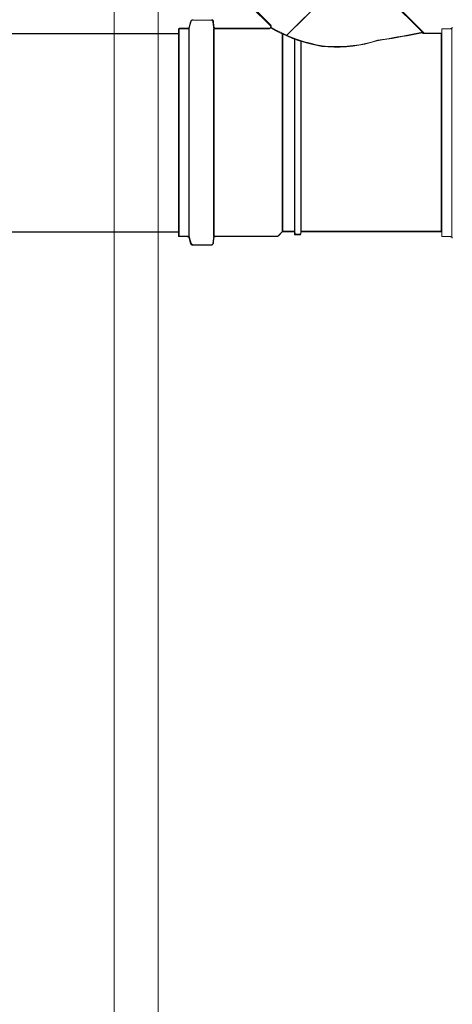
# Model space of a CAD drawing. Header units: millimetres. Extents: x 567 to 934, y -1 to 364.
# Tile 13 of 256: x 593.284 to 593.727, y 47.229 to 48.238. Entities that reach past the tile are written whole.
import ezdxf

# ---------------------------------------------------------------- set-up
doc = ezdxf.new("R2010")
doc.units = ezdxf.units.MM
doc.header["$MEASUREMENT"] = 0
doc.linetypes.add('NULL', pattern=[0])
doc.layers.add('ARQ FINA', color=8, linetype='Continuous')
for name, color, linetype, lineweight in [('Simbolos', 14, 'Continuous', 20), ('Simbolos_int', 14, 'Continuous', 15), ('TQ-Condutos Gordura', 14, 'Continuous', 25), ('TQ-Textos conduto Gordura', 7, 'Continuous', 9)]:
    doc.layers.add(name, color=color, linetype=linetype, lineweight=lineweight)
doc.styles.add('Arial', font='arial.ttf')

msp = doc.modelspace()

# ---------------------------------------------------------------- linework, layer by layer
at = {"layer": 'ARQ FINA', "lineweight": 5}
for p, q in [((593.4261, 47.0426), (593.4261, 49.2026)), ((593.3811, 47.0426), (593.3811, 49.1226))]:
    msp.add_line(p, q, dxfattribs=at)
at = {"layer": 'Simbolos'}
for p, q in [((593.5578, 48.2224), (593.6293, 48.294)), ((593.6293, 48.294), (593.6986, 48.2247)), ((593.5573, 48.2219), (593.6288, 48.2935)), ((593.6288, 48.2935), (593.6981, 48.2242)), ((593.5211, 48.2521), (593.5407, 48.2325)), ((593.5216, 48.2526), (593.5412, 48.233)), ((593.4593, 48.2364), (593.4578, 48.2306)), ((593.4598, 48.2369), (593.4583, 48.2311)), ((593.4613, 48.2379), (593.4802, 48.2379)), ((593.4822, 48.2361), (593.4826, 48.2309)), ((593.4827, 48.2366), (593.4831, 48.2314)), ((593.447, 48.0161), (593.447, 48.2291)), ((593.447, 48.2291), (593.4559, 48.2291)), ((593.4475, 48.0166), (593.4475, 48.2296)), ((593.4475, 48.2296), (593.4564, 48.2296)), ((593.4574, 48.0161), (593.4574, 48.2291)), ((593.4579, 48.0166), (593.4579, 48.2296)), ((593.4828, 48.0161), (593.4828, 48.2291)), ((593.4833, 48.0166), (593.4833, 48.2296)), ((593.4846, 48.2291), (593.5393, 48.2291)), ((593.4851, 48.2296), (593.5398, 48.2296)), ((593.5532, 48.2238), (593.5532, 48.021)), ((593.5537, 48.2243), (593.5537, 48.0215)), ((593.6981, 48.2242), (593.716, 48.2242)), ((593.6986, 48.2247), (593.7165, 48.2247)), ((593.716, 48.021), (593.716, 48.2242)), ((593.7165, 48.0161), (593.7165, 48.2291)), ((593.7165, 48.2291), (593.7253, 48.2291)), ((593.7165, 48.0215), (593.7165, 48.2247)), ((593.5656, 48.2186), (593.5656, 48.021)), ((593.5661, 48.2191), (593.5661, 48.0215)), ((593.572, 48.2163), (593.572, 48.021)), ((593.5725, 48.2168), (593.5725, 48.0215)), ((593.5488, 48.0166), (593.5537, 48.0215)), ((593.5537, 48.0215), (593.5661, 48.0215)), ((593.5661, 48.0215), (593.5663, 48.0185)), ((593.5725, 48.0215), (593.5722, 48.0185)), ((593.5725, 48.0215), (593.7165, 48.0215)), ((593.447, 48.0161), (593.4559, 48.0161)), ((593.4475, 48.0166), (593.4564, 48.0166)), ((593.4593, 48.0088), (593.4578, 48.0146)), ((593.4598, 48.0093), (593.4583, 48.0151)), ((593.4822, 48.0091), (593.4826, 48.0143)), ((593.4827, 48.0096), (593.4831, 48.0148)), ((593.4846, 48.0161), (593.5483, 48.0161)), ((593.4851, 48.0166), (593.5488, 48.0166)), ((593.5483, 48.0161), (593.5532, 48.021)), ((593.5532, 48.021), (593.5656, 48.021)), ((593.5656, 48.021), (593.5658, 48.018)), ((593.5658, 48.018), (593.5717, 48.018)), ((593.5663, 48.0185), (593.5722, 48.0185)), ((593.572, 48.021), (593.5717, 48.018)), ((593.572, 48.021), (593.716, 48.021)), ((593.7165, 48.0161), (593.7253, 48.0161)), ((593.4613, 48.0073), (593.4802, 48.0073)), ((593.4618, 48.0078), (593.4807, 48.0078))]:
    msp.add_line(p, q, dxfattribs=at)
for points in [[(593.4613, 48.2379), (593.461, 48.2379), (593.4607, 48.2378), (593.4604, 48.2377), (593.4602, 48.2376), (593.46, 48.2374), (593.4598, 48.2372), (593.4596, 48.237), (593.4595, 48.2367), (593.4594, 48.2364)], [(593.4618, 48.2384), (593.4615, 48.2384), (593.4612, 48.2383), (593.4609, 48.2382), (593.4607, 48.2381), (593.4605, 48.2379), (593.4603, 48.2377), (593.4601, 48.2375), (593.46, 48.2372), (593.4599, 48.2369)], [(593.4822, 48.2361), (593.4821, 48.2364), (593.482, 48.2367), (593.4819, 48.237), (593.4817, 48.2373), (593.4814, 48.2375), (593.4812, 48.2377), (593.4809, 48.2378), (593.4805, 48.2379), (593.4802, 48.2379)], [(593.4827, 48.2366), (593.4826, 48.2369), (593.4825, 48.2372), (593.4824, 48.2375), (593.4822, 48.2378), (593.4819, 48.238), (593.4817, 48.2382), (593.4814, 48.2383), (593.481, 48.2384), (593.4807, 48.2384)], [(593.4559, 48.2291), (593.4562, 48.2291), (593.4564, 48.2292), (593.4567, 48.2293), (593.457, 48.2294), (593.4572, 48.2296), (593.4574, 48.2298), (593.4576, 48.2301), (593.4577, 48.2303), (593.4578, 48.2306)], [(593.4564, 48.2296), (593.4567, 48.2296), (593.4569, 48.2297), (593.4572, 48.2298), (593.4575, 48.2299), (593.4577, 48.2301), (593.4579, 48.2303), (593.4581, 48.2306), (593.4582, 48.2308), (593.4583, 48.2311)], [(593.4826, 48.2309), (593.4827, 48.2306), (593.4828, 48.2303), (593.483, 48.23), (593.4832, 48.2298), (593.4834, 48.2295), (593.4837, 48.2294), (593.484, 48.2292), (593.4843, 48.2291), (593.4846, 48.2291)], [(593.4831, 48.2314), (593.4832, 48.2311), (593.4833, 48.2308), (593.4835, 48.2305), (593.4837, 48.2303), (593.4839, 48.23), (593.4842, 48.2299), (593.4845, 48.2297), (593.4848, 48.2296), (593.4851, 48.2296)], [(593.5393, 48.2291), (593.5395, 48.2291), (593.5398, 48.2292), (593.5401, 48.2293), (593.5403, 48.2294), (593.5405, 48.2295), (593.5407, 48.2297), (593.5409, 48.2299), (593.541, 48.2301), (593.5411, 48.2304), (593.5412, 48.2306), (593.5413, 48.2309), (593.5413, 48.2311), (593.5413, 48.2314), (593.5412, 48.2316), (593.5411, 48.2319), (593.541, 48.2321), (593.5409, 48.2323), (593.5407, 48.2325)], [(593.5398, 48.2296), (593.54, 48.2296), (593.5403, 48.2297), (593.5406, 48.2298), (593.5408, 48.2299), (593.541, 48.23), (593.5412, 48.2302), (593.5414, 48.2304), (593.5415, 48.2306), (593.5416, 48.2309), (593.5417, 48.2311), (593.5418, 48.2314), (593.5418, 48.2316), (593.5418, 48.2319), (593.5417, 48.2321), (593.5416, 48.2324), (593.5415, 48.2326), (593.5414, 48.2328), (593.5412, 48.233)], [(593.5411, 48.2302), (593.5465, 48.2271), (593.5521, 48.2243), (593.5578, 48.2217), (593.5635, 48.2193), (593.5694, 48.2172), (593.5754, 48.2153), (593.5814, 48.2137), (593.5875, 48.2123), (593.5936, 48.2111)], [(593.5416, 48.2307), (593.547, 48.2276), (593.5526, 48.2248), (593.5583, 48.2222), (593.564, 48.2198), (593.5699, 48.2177), (593.5759, 48.2158), (593.5819, 48.2142), (593.588, 48.2128), (593.5941, 48.2116)], [(593.6501, 48.2168), (593.6553, 48.2176), (593.6604, 48.2184), (593.6656, 48.2193), (593.6707, 48.2202), (593.6759, 48.2211), (593.681, 48.222), (593.6862, 48.223), (593.6913, 48.224), (593.6964, 48.2251)], [(593.6506, 48.2173), (593.6558, 48.2181), (593.6609, 48.2189), (593.6661, 48.2198), (593.6712, 48.2207), (593.6764, 48.2216), (593.6815, 48.2225), (593.6867, 48.2235), (593.6918, 48.2245), (593.6969, 48.2256)], [(593.6964, 48.2251), (593.6965, 48.2249), (593.6967, 48.2248), (593.6969, 48.2246), (593.697, 48.2245), (593.6972, 48.2244), (593.6974, 48.2243), (593.6976, 48.2243), (593.6979, 48.2242), (593.6981, 48.2242)], [(593.6969, 48.2256), (593.697, 48.2254), (593.6972, 48.2253), (593.6974, 48.2251), (593.6975, 48.225), (593.6977, 48.2249), (593.6979, 48.2248), (593.6981, 48.2248), (593.6984, 48.2247), (593.6986, 48.2247)], [(593.7253, 48.2291), (593.7256, 48.2291), (593.7259, 48.2292), (593.7262, 48.2293), (593.7264, 48.2294), (593.7267, 48.2296), (593.7269, 48.2298), (593.7271, 48.2301), (593.7272, 48.2303), (593.7273, 48.2306)], [(593.5936, 48.2111), (593.5999, 48.2106), (593.6063, 48.2103), (593.6126, 48.2103), (593.619, 48.2107), (593.6253, 48.2113), (593.6316, 48.2122), (593.6378, 48.2134), (593.644, 48.215), (593.6501, 48.2168)], [(593.5941, 48.2116), (593.6004, 48.2111), (593.6068, 48.2108), (593.6131, 48.2108), (593.6195, 48.2112), (593.6258, 48.2118), (593.6321, 48.2127), (593.6383, 48.2139), (593.6445, 48.2155), (593.6506, 48.2173)], [(593.4578, 48.0146), (593.4577, 48.0149), (593.4576, 48.0152), (593.4574, 48.0154), (593.4572, 48.0156), (593.457, 48.0158), (593.4567, 48.0159), (593.4564, 48.016), (593.4562, 48.0161), (593.4559, 48.0161)], [(593.4583, 48.0151), (593.4582, 48.0154), (593.4581, 48.0157), (593.4579, 48.0159), (593.4577, 48.0161), (593.4575, 48.0163), (593.4572, 48.0164), (593.4569, 48.0165), (593.4567, 48.0166), (593.4564, 48.0166)], [(593.4846, 48.0161), (593.4843, 48.0161), (593.484, 48.016), (593.4837, 48.0159), (593.4834, 48.0157), (593.4832, 48.0155), (593.483, 48.0152), (593.4828, 48.0149), (593.4827, 48.0146), (593.4826, 48.0143)], [(593.4851, 48.0166), (593.4848, 48.0166), (593.4845, 48.0165), (593.4842, 48.0164), (593.4839, 48.0162), (593.4837, 48.016), (593.4835, 48.0157), (593.4833, 48.0154), (593.4832, 48.0151), (593.4831, 48.0148)], [(593.7273, 48.0146), (593.7272, 48.0149), (593.7271, 48.0152), (593.7269, 48.0154), (593.7267, 48.0156), (593.7264, 48.0158), (593.7262, 48.0159), (593.7259, 48.016), (593.7256, 48.0161), (593.7253, 48.0161)], [(593.4594, 48.0088), (593.4595, 48.0085), (593.4596, 48.0083), (593.4598, 48.008), (593.46, 48.0078), (593.4602, 48.0076), (593.4604, 48.0075), (593.4607, 48.0074), (593.461, 48.0073), (593.4613, 48.0073)], [(593.4599, 48.0093), (593.46, 48.009), (593.4601, 48.0088), (593.4603, 48.0085), (593.4605, 48.0083), (593.4607, 48.0081), (593.4609, 48.008), (593.4612, 48.0079), (593.4615, 48.0078), (593.4618, 48.0078)], [(593.4802, 48.0073), (593.4805, 48.0073), (593.4809, 48.0074), (593.4812, 48.0076), (593.4814, 48.0077), (593.4817, 48.008), (593.4819, 48.0082), (593.482, 48.0085), (593.4821, 48.0088), (593.4822, 48.0091)], [(593.4807, 48.0078), (593.481, 48.0078), (593.4814, 48.0079), (593.4817, 48.0081), (593.4819, 48.0082), (593.4822, 48.0085), (593.4824, 48.0087), (593.4825, 48.009), (593.4826, 48.0093), (593.4827, 48.0096)]]:
    msp.add_lwpolyline(points, dxfattribs=at)
at = {"layer": 'Simbolos_int'}
msp.add_line((593.7269, 48.0161), (593.7269, 48.2291), dxfattribs=at)
at = {"layer": 'TQ-Condutos Gordura'}
for p, q in [((593.2163, 48.2242), (593.447, 48.2242)), ((593.2163, 48.021), (593.447, 48.021))]:
    msp.add_line(p, q, dxfattribs=at)

# ---------------------------------------------------------------- texts
at = {"layer": 'TQ-Textos conduto Gordura', "linetype": 'NULL', "insert": (593.1028, 47.0278), "char_height": 0.2, "width": 0.962805, "attachment_point": 8, "rotation": 314.9999, "line_spacing_factor": 0.6, "style": 'Arial'}
msp.add_mtext('ø50', dxfattribs=at)

doc.saveas('drawing.dxf')
